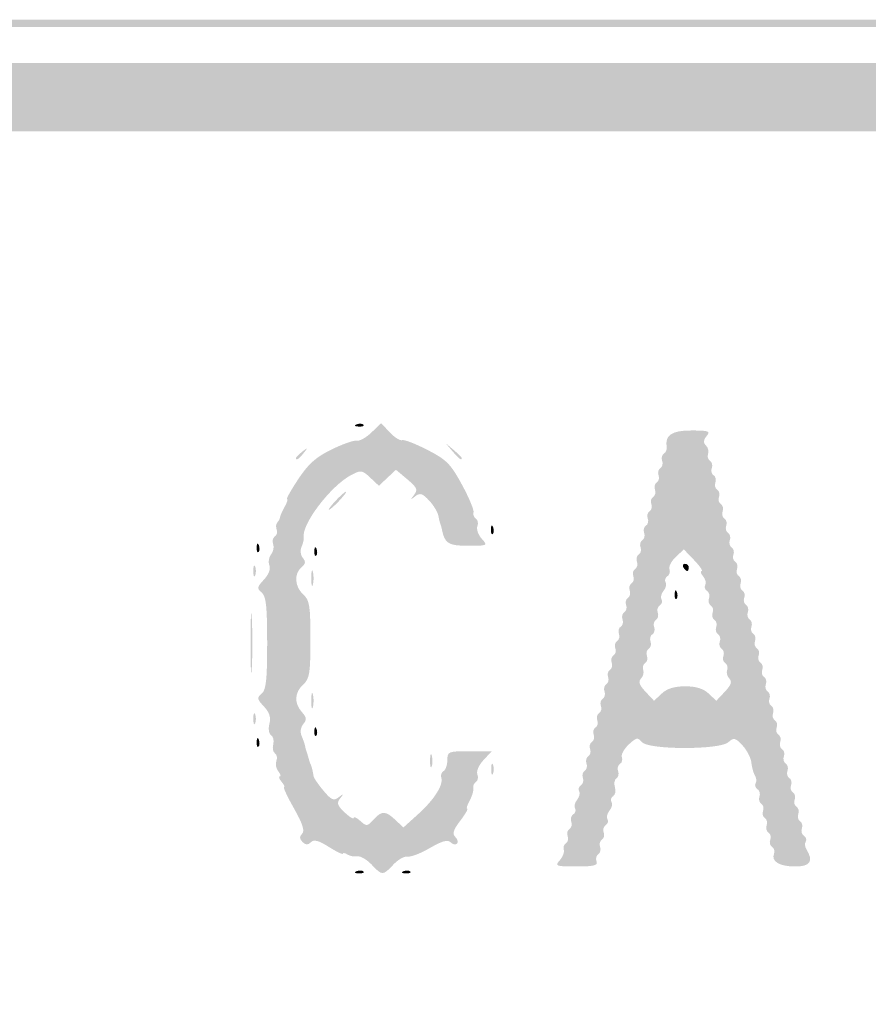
# Model space of a CAD drawing. Header units: inches. Extents: x -18 to 18.1, y -9 to 9.
# Tile 9 of 10: x 1 to 8.8, y 0 to 9. Entities that reach past the tile are written whole.
import ezdxf

# ---------------------------------------------------------------- set-up
doc = ezdxf.new("R2010")
doc.units = ezdxf.units.IN
doc.header["$MEASUREMENT"] = 0

msp = doc.modelspace()

# ---------------------------------------------------------------- hatches: boundary and pattern name
h = msp.add_hatch(color=7)
edge = h.paths.add_edge_path()
edge.add_spline(control_points=[(-16.7173, -8.9505), (-16.9847, -8.8972), (-17.3552, -8.7137), (-17.4932, -8.5662), (-17.6282, -8.4219), (-17.8121, -8.1519), (-17.8601, -8.0275), (-17.9632, -7.7602), (-17.967, -7.4706), (-17.967, 0.0337), (-17.967, 7.4455), (-17.9657, 7.6102), (-17.9024, 7.8575), (-17.8208, 8.1766), (-17.719, 8.3501), (-17.4794, 8.5787), (-17.25, 8.7974), (-17.149, 8.8524), (-16.8225, 8.9359), (-16.5759, 8.999), (-16.3051, 9), (0.0264, 9)], knot_values=[0, 0, 0, 0, 1, 1, 1, 2, 2, 2, 3, 3, 3, 4, 4, 4, 5, 5, 5, 6, 6, 6, 7, 7, 7, 7], degree=3, periodic=0)
edge.add_line((0.0264, 9), (16.6248, 9))
edge.add_line((16.6248, 9), (16.8591, 8.9309))
edge.add_spline(control_points=[(16.8591, 8.9309), (17.1515, 8.8446), (17.2777, 8.7711), (17.4987, 8.5582), (17.7236, 8.3416), (17.8225, 8.1701), (17.9024, 7.8575), (17.9657, 7.6102), (17.967, 7.4455), (17.967, 0.0386), (17.967, -5.3342), (17.9565, -7.5905), (17.9306, -7.7446), (17.8592, -8.1694), (17.5538, -8.5805), (17.1494, -8.796), (16.7359, -9.0164), (18.115, -9.0003), (-0.0276, -8.9969), (-13.49, -8.9944), (-16.5397, -8.9859), (-16.7173, -8.9505)], knot_values=[0, 0, 0, 0, 1, 1, 1, 2, 2, 2, 3, 3, 3, 4, 4, 4, 5, 5, 5, 6, 6, 6, 7, 7, 7, 7], degree=3, periodic=0)
edge = h.paths.add_edge_path(flags=0)
edge.add_spline(control_points=[(16.6959, -8.886), (16.9847, -8.8308), (17.2875, -8.6813), (17.4706, -8.5035), (17.6526, -8.3269), (17.8215, -8.0017), (17.8647, -7.7446), (17.8905, -7.5905), (17.9011, -5.3342), (17.9011, 0.0386), (17.9011, 7.4455), (17.8997, 7.6102), (17.8365, 7.8575), (17.7594, 8.1588), (17.6574, 8.3427), (17.4659, 8.5251), (17.2769, 8.7053), (17.1396, 8.7821), (16.8591, 8.8649)], knot_values=[0, 0, 0, 0, 1, 1, 1, 2, 2, 2, 3, 3, 3, 4, 4, 4, 5, 5, 5, 6, 6, 6, 6], degree=3, periodic=0)
edge.add_line((16.8591, 8.8649), (16.6248, 8.9341))
edge.add_line((16.6248, 8.9341), (0.0264, 8.9341))
edge.add_spline(control_points=[(0.0264, 8.9341), (-16.3051, 8.9341), (-16.5759, 8.933), (-16.8225, 8.87), (-17.1375, 8.7894), (-17.2452, 8.7336), (-17.4437, 8.5479), (-17.651, 8.354), (-17.7573, 8.1672), (-17.8365, 7.8575), (-17.8997, 7.6102), (-17.9011, 7.4455), (-17.9011, 0.0337), (-17.9011, -7.4706), (-17.8973, -7.7602), (-17.7942, -8.0275), (-17.7525, -8.1356), (-17.5708, -8.4108), (-17.46, -8.5336), (-17.3547, -8.6503), (-16.9624, -8.8357), (-16.7173, -8.8846), (-16.5397, -8.92), (-13.49, -8.9284), (-0.0276, -8.931), (14.274, -8.9337), (16.4778, -8.9277), (16.6959, -8.886)], knot_values=[0, 0, 0, 0, 1, 1, 1, 2, 2, 2, 3, 3, 3, 4, 4, 4, 5, 5, 5, 6, 6, 6, 7, 7, 7, 8, 8, 8, 9, 9, 9, 9], degree=3, periodic=0)
h = msp.add_hatch(color=7)
edge = h.paths.add_edge_path()
edge.add_spline(control_points=[(-16.7159, -8.4247), (-16.7332, -8.4075), (-16.7473, -8.4056), (-16.7473, -8.4205), (-16.7473, -8.4354), (-16.7695, -8.4292), (-16.7967, -8.4066), (-16.8239, -8.384), (-16.8462, -8.3755), (-16.8462, -8.3877), (-16.8462, -8.3998), (-16.9107, -8.3653), (-16.9897, -8.311), (-17.0976, -8.2368), (-17.1425, -8.2217), (-17.171, -8.2501), (-17.1994, -8.2785), (-17.2186, -8.2781), (-17.2484, -8.2484), (-17.2773, -8.2194), (-17.2781, -8.199), (-17.2513, -8.1722), (-17.2245, -8.1454), (-17.2402, -8.0925), (-17.3098, -7.9744), (-17.3621, -7.8857), (-17.396, -7.8132), (-17.3852, -7.8132), (-17.3744, -7.8132), (-17.3816, -7.7939), (-17.4012, -7.7703), (-17.4208, -7.7467), (-17.4292, -7.6981), (-17.4198, -7.6624), (-17.4087, -7.6201), (-17.4322, -7.5699), (-17.4871, -7.5182)], knot_values=[0, 0, 0, 0, 1, 1, 1, 2, 2, 2, 3, 3, 3, 4, 4, 4, 5, 5, 5, 6, 6, 6, 7, 7, 7, 8, 8, 8, 9, 9, 9, 10, 10, 10, 11, 11, 11, 12, 12, 12, 12], degree=3, periodic=0)
edge.add_line((-17.4871, -7.5182), (-17.5714, -7.4391))
edge.add_line((-17.5714, -7.4391), (-17.5714, 0.0165))
edge.add_line((-17.5714, 0.0165), (-17.5714, 7.472))
edge.add_line((-17.5714, 7.472), (-17.4871, 7.5512))
edge.add_spline(control_points=[(-17.4871, 7.5512), (-17.4408, 7.5948), (-17.4088, 7.6533), (-17.4161, 7.6813), (-17.4234, 7.7092), (-17.3755, 7.8356), (-17.3097, 7.9621), (-17.2068, 8.1598), (-17.1622, 8.209), (-16.9933, 8.3119), (-16.8852, 8.3777), (-16.7866, 8.4257), (-16.7743, 8.4186), (-16.7619, 8.4114), (-16.7434, 8.4192), (-16.733, 8.4359), (-16.7227, 8.4527), (-16.6879, 8.4595), (-16.6558, 8.4511), (-16.6212, 8.442), (-16.5652, 8.4701), (-16.5182, 8.5201)], knot_values=[0, 0, 0, 0, 1, 1, 1, 2, 2, 2, 3, 3, 3, 4, 4, 4, 5, 5, 5, 6, 6, 6, 7, 7, 7, 7], degree=3, periodic=0)
edge.add_line((-16.5182, 8.5201), (-16.4391, 8.6044))
edge.add_line((-16.4391, 8.6044), (0, 8.6044))
edge.add_line((0, 8.6044), (16.4391, 8.6044))
edge.add_line((16.4391, 8.6044), (16.5174, 8.521))
edge.add_spline(control_points=[(16.5174, 8.521), (16.5604, 8.4752), (16.6187, 8.4414), (16.6467, 8.446), (16.6748, 8.4506), (16.7163, 8.4428), (16.739, 8.4286), (16.7617, 8.4143), (16.7802, 8.4101), (16.7802, 8.4192), (16.7802, 8.4282), (16.8655, 8.3877), (16.9698, 8.329), (17.1183, 8.2455), (17.1852, 8.18), (17.279, 8.0261), (17.3448, 7.9181), (17.3928, 7.8196), (17.3856, 7.8072), (17.3784, 7.7949), (17.3862, 7.7763), (17.403, 7.766), (17.4197, 7.7556), (17.4265, 7.7209), (17.4181, 7.6888), (17.4091, 7.6542), (17.4372, 7.5982), (17.4871, 7.5512)], knot_values=[0, 0, 0, 0, 1, 1, 1, 2, 2, 2, 3, 3, 3, 4, 4, 4, 5, 5, 5, 6, 6, 6, 7, 7, 7, 8, 8, 8, 9, 9, 9, 9], degree=3, periodic=0)
edge.add_line((17.4871, 7.5512), (17.5714, 7.472))
edge.add_line((17.5714, 7.472), (17.5714, 0.0165))
edge.add_line((17.5714, 0.0165), (17.5714, -7.4391))
edge.add_line((17.5714, -7.4391), (17.4871, -7.5182))
edge.add_spline(control_points=[(17.4871, -7.5182), (17.4372, -7.5652), (17.4091, -7.6212), (17.4181, -7.6558), (17.4265, -7.6879), (17.4195, -7.7228), (17.4026, -7.7332), (17.3857, -7.7437), (17.3752, -7.7696), (17.3793, -7.7909), (17.3884, -7.8382), (17.2563, -8.097), (17.2077, -8.1271), (17.1834, -8.1421), (17.1847, -8.1633), (17.2119, -8.196), (17.2598, -8.2538), (17.2226, -8.3017), (17.1704, -8.2496), (17.1427, -8.2218), (17.0964, -8.2376), (16.9897, -8.311), (16.9107, -8.3653), (16.8462, -8.3998), (16.8462, -8.3877), (16.8462, -8.3755), (16.8276, -8.3809), (16.8049, -8.3998), (16.7696, -8.4291), (16.7441, -8.4394), (16.706, -8.4396), (16.7015, -8.4396), (9.1868, -8.4433), (0.0066, -8.4479), (-10.5028, -8.453), (-16.6962, -8.4444), (-16.7159, -8.4247)], knot_values=[0, 0, 0, 0, 1, 1, 1, 2, 2, 2, 3, 3, 3, 4, 4, 4, 5, 5, 5, 6, 6, 6, 7, 7, 7, 8, 8, 8, 9, 9, 9, 10, 10, 10, 11, 11, 11, 12, 12, 12, 12], degree=3, periodic=0)
edge = h.paths.add_edge_path(flags=0)
edge.add_spline(control_points=[(-16.467, -8.044), (-16.4075, -7.9782), (-16.3655, -7.978), (-0.0053, -7.978)], knot_values=[0, 0, 0, 0, 1, 1, 1, 1], degree=3, periodic=0)
edge.add_line((-0.0053, -7.978), (16.3968, -7.978))
edge.add_line((16.3968, -7.978), (16.4722, -8.0488))
edge.add_spline(control_points=[(16.4722, -8.0488), (16.5304, -8.1035), (16.5578, -8.111), (16.5927, -8.082), (16.6176, -8.0614), (16.6454, -8.052), (16.6545, -8.0611), (16.6824, -8.0889), (16.9769, -7.8121), (17.0312, -7.7071), (17.0789, -7.6149), (17.0777, -7.604), (17.0136, -7.5357)], knot_values=[0, 0, 0, 0, 1, 1, 1, 2, 2, 2, 3, 3, 3, 4, 4, 4, 4], degree=3, periodic=0)
edge.add_line((17.0136, -7.5357), (16.9451, -7.4628))
edge.add_line((16.9451, -7.4628), (16.9451, 0))
edge.add_line((16.9451, 0), (16.9451, 7.4628))
edge.add_line((16.9451, 7.4628), (17.0138, 7.536))
edge.add_spline(control_points=[(17.0138, 7.536), (17.0725, 7.5984), (17.0767, 7.6205), (17.0429, 7.6865), (16.9853, 7.7986), (16.7788, 8.0085), (16.6697, 8.0657), (16.5827, 8.1114), (16.5703, 8.11), (16.5028, 8.0465)], knot_values=[0, 0, 0, 0, 1, 1, 1, 2, 2, 2, 3, 3, 3, 3], degree=3, periodic=0)
edge.add_line((16.5028, 8.0465), (16.4298, 7.978))
edge.add_line((16.4298, 7.978), (0, 7.978))
edge.add_line((0, 7.978), (-16.4298, 7.978))
edge.add_line((-16.4298, 7.978), (-16.5028, 8.0465))
edge.add_spline(control_points=[(-16.5028, 8.0465), (-16.5703, 8.11), (-16.5827, 8.1114), (-16.6697, 8.0657), (-16.7788, 8.0085), (-16.9853, 7.7986), (-17.0429, 7.6865), (-17.0767, 7.6205), (-17.0725, 7.5984), (-17.0138, 7.536)], knot_values=[0, 0, 0, 0, 1, 1, 1, 2, 2, 2, 3, 3, 3, 3], degree=3, periodic=0)
edge.add_line((-17.0138, 7.536), (-16.9451, 7.4628))
edge.add_line((-16.9451, 7.4628), (-16.9451, 0))
edge.add_line((-16.9451, 0), (-16.9451, -7.4628))
edge.add_line((-16.9451, -7.4628), (-17.0136, -7.5357))
edge.add_spline(control_points=[(-17.0136, -7.5357), (-17.0777, -7.604), (-17.0789, -7.6149), (-17.0312, -7.7071), (-16.972, -7.8215), (-16.6859, -8.0836), (-16.6466, -8.0594), (-16.6319, -8.0503), (-16.6106, -8.058), (-16.5992, -8.0764), (-16.5685, -8.1261), (-16.5336, -8.1175), (-16.467, -8.044)], knot_values=[0, 0, 0, 0, 1, 1, 1, 2, 2, 2, 3, 3, 3, 4, 4, 4, 4], degree=3, periodic=0)
h = msp.add_hatch(color=7)
edge = h.paths.add_edge_path()
edge.add_spline(control_points=[(4.2519, 1.2702), (4.2088, 1.316), (4.1506, 1.3498), (4.1225, 1.3452), (4.0944, 1.3406), (4.0529, 1.3484), (4.0302, 1.3627), (4.0076, 1.3769), (3.989, 1.38), (3.989, 1.3697), (3.989, 1.3593), (3.9316, 1.3871), (3.8614, 1.4314), (3.7666, 1.4912), (3.7243, 1.5023), (3.6966, 1.4746), (3.6689, 1.4469), (3.6492, 1.4475), (3.6198, 1.4769), (3.5912, 1.5055), (3.5902, 1.5264), (3.6163, 1.5525), (3.6423, 1.5786), (3.6219, 1.6424), (3.5422, 1.7833), (3.4817, 1.8904), (3.4406, 1.978), (3.4509, 1.978), (3.4612, 1.978), (3.4511, 2.0003), (3.4286, 2.0275), (3.406, 2.0547), (3.3986, 2.0769), (3.4121, 2.0769), (3.4256, 2.0769), (3.4197, 2.0973), (3.3991, 2.1222), (3.3784, 2.1471), (3.3702, 2.1901), (3.3808, 2.2178), (3.3914, 2.2454), (3.3856, 2.277), (3.368, 2.2879), (3.3503, 2.2988), (3.3432, 2.3357), (3.3521, 2.3699), (3.3611, 2.4041), (3.3522, 2.4421), (3.3324, 2.4543), (3.3122, 2.4668), (3.3055, 2.5125), (3.3171, 2.5588), (3.3319, 2.6176), (3.3175, 2.6626), (3.2667, 2.7167), (3.2036, 2.7838), (3.2013, 2.797), (3.2462, 2.8343), (3.2867, 2.8679), (3.2967, 2.9591), (3.2967, 3.2967), (3.2967, 3.6343), (3.2867, 3.7255), (3.2462, 3.7592), (3.2013, 3.7964), (3.2036, 3.8097), (3.2668, 3.8769), (3.3107, 3.9236), (3.3299, 3.9739), (3.3168, 4.008), (3.3051, 4.0384), (3.3123, 4.0835), (3.3328, 4.1082), (3.3533, 4.1328), (3.3616, 4.175), (3.3513, 4.2018), (3.341, 4.2287), (3.3477, 4.26), (3.3663, 4.2715), (3.3849, 4.283), (3.3927, 4.3117), (3.3836, 4.3353), (3.3746, 4.3589), (3.3773, 4.3883), (3.3896, 4.4006), (3.402, 4.413), (3.4126, 4.433), (3.4133, 4.4451), (3.4139, 4.4571), (3.433, 4.5004), (3.4556, 4.5412), (3.4783, 4.582), (3.4887, 4.6154), (3.4788, 4.6154), (3.469, 4.6154), (3.515, 4.6969), (3.5811, 4.7965), (3.674, 4.9364), (3.7434, 4.9982), (3.8864, 5.0682), (3.9882, 5.118), (4.0918, 5.1541), (4.1166, 5.1485), (4.1415, 5.1428), (4.2018, 5.1764), (4.2506, 5.2233)], knot_values=[0, 0, 0, 0, 1, 1, 1, 2, 2, 2, 3, 3, 3, 4, 4, 4, 5, 5, 5, 6, 6, 6, 7, 7, 7, 8, 8, 8, 9, 9, 9, 10, 10, 10, 11, 11, 11, 12, 12, 12, 13, 13, 13, 14, 14, 14, 15, 15, 15, 16, 16, 16, 17, 17, 17, 18, 18, 18, 19, 19, 19, 20, 20, 20, 21, 21, 21, 22, 22, 22, 23, 23, 23, 24, 24, 24, 25, 25, 25, 26, 26, 26, 27, 27, 27, 28, 28, 28, 29, 29, 29, 30, 30, 30, 31, 31, 31, 32, 32, 32, 33, 33, 33, 34, 34, 34, 35, 35, 35, 35], degree=3, periodic=0)
edge.add_line((4.2506, 5.2233), (4.3395, 5.3084))
edge.add_line((4.3395, 5.3084), (4.4182, 5.2247))
edge.add_spline(control_points=[(4.4182, 5.2247), (4.4614, 5.1786), (4.5124, 5.1465), (4.5314, 5.1533), (4.5504, 5.1602), (4.6549, 5.1198), (4.7637, 5.0636), (4.938, 4.9737), (4.9755, 4.9358), (5.079, 4.7453), (5.1436, 4.6263), (5.1911, 4.5127), (5.1844, 4.4928), (5.1778, 4.4729), (5.1873, 4.4473), (5.2056, 4.436), (5.2239, 4.4247), (5.2303, 4.3931), (5.2198, 4.3658), (5.2094, 4.3386), (5.2271, 4.2871), (5.2594, 4.2515), (5.3169, 4.188), (5.3147, 4.1868), (5.135, 4.1868), (4.9545, 4.1868), (4.9203, 4.208), (4.8956, 4.3352), (4.892, 4.3533), (4.8858, 4.3755), (4.8816, 4.3846), (4.8775, 4.3937), (4.8689, 4.4287), (4.8625, 4.4624), (4.8561, 4.4961), (4.8178, 4.5589), (4.7773, 4.6021), (4.7163, 4.667), (4.6945, 4.6735), (4.6512, 4.6397), (4.6058, 4.6043), (4.6044, 4.606), (4.6411, 4.6529), (4.677, 4.6989), (4.6679, 4.7197), (4.5789, 4.7946)], knot_values=[0, 0, 0, 0, 1, 1, 1, 2, 2, 2, 3, 3, 3, 4, 4, 4, 5, 5, 5, 6, 6, 6, 7, 7, 7, 8, 8, 8, 9, 9, 9, 10, 10, 10, 11, 11, 11, 12, 12, 12, 13, 13, 13, 14, 14, 14, 15, 15, 15, 15], degree=3, periodic=0)
edge.add_line((4.5789, 4.7946), (4.4747, 4.8823))
edge.add_line((4.4747, 4.8823), (4.3967, 4.809))
edge.add_line((4.3967, 4.809), (4.3187, 4.7358))
edge.add_line((4.3187, 4.7358), (4.2396, 4.81))
edge.add_spline(control_points=[(4.2396, 4.81), (4.1658, 4.8793), (4.1543, 4.881), (4.0666, 4.835), (3.8772, 4.7356), (3.6063, 4.3787), (3.6314, 4.2616), (3.6344, 4.2477), (3.6254, 4.2101), (3.6114, 4.1782), (3.597, 4.1451), (3.602, 4.1008), (3.6231, 4.0754), (3.6511, 4.0416), (3.648, 4.0206), (3.6103, 3.9893), (3.5405, 3.9314), (3.5482, 3.8125), (3.6264, 3.7418), (3.6845, 3.6892), (3.6923, 3.6402), (3.6923, 3.3297), (3.6923, 3.0191), (3.6845, 2.9702), (3.6264, 2.9176), (3.5464, 2.8452), (3.5417, 2.7457), (3.6144, 2.6653), (3.6582, 2.6169), (3.6607, 2.5963), (3.6272, 2.556), (3.603, 2.5268), (3.5964, 2.4824), (3.6113, 2.4482), (3.6251, 2.4163), (3.6394, 2.3753), (3.6429, 2.3571), (3.6464, 2.339), (3.6534, 2.313), (3.6584, 2.2995), (3.6635, 2.2859), (3.6713, 2.2599), (3.6758, 2.2418), (3.6804, 2.2236), (3.6878, 2.2014), (3.6923, 2.1923), (3.7024, 2.1722), (3.7156, 2.1204), (3.7212, 2.0795), (3.7234, 2.0627), (3.764, 2.0029), (3.8114, 1.9466), (3.8849, 1.8594), (3.9055, 1.8505), (3.9515, 1.8864), (3.9984, 1.923), (4.0001, 1.9217), (3.9647, 1.8762), (3.9309, 1.8329), (3.9379, 1.8107), (4.0059, 1.7469), (4.051, 1.7045), (4.0879, 1.6821), (4.0879, 1.6972), (4.0879, 1.7122), (4.1152, 1.6998), (4.1485, 1.6697), (4.2052, 1.6184), (4.2129, 1.6191), (4.269, 1.6811), (4.3446, 1.7646), (4.3788, 1.7642), (4.47, 1.6785)], knot_values=[0, 0, 0, 0, 1, 1, 1, 2, 2, 2, 3, 3, 3, 4, 4, 4, 5, 5, 5, 6, 6, 6, 7, 7, 7, 8, 8, 8, 9, 9, 9, 10, 10, 10, 11, 11, 11, 12, 12, 12, 13, 13, 13, 14, 14, 14, 15, 15, 15, 16, 16, 16, 17, 17, 17, 18, 18, 18, 19, 19, 19, 20, 20, 20, 21, 21, 21, 22, 22, 22, 23, 23, 23, 24, 24, 24, 24], degree=3, periodic=0)
edge.add_line((4.47, 1.6785), (4.5431, 1.6098))
edge.add_line((4.5431, 1.6098), (4.6803, 1.7338))
edge.add_spline(control_points=[(4.6803, 1.7338), (4.8255, 1.865), (4.9121, 2.0023), (4.8893, 2.0657), (4.8818, 2.0867), (4.8913, 2.1135), (4.9103, 2.1253), (4.9294, 2.1371), (4.9451, 2.183), (4.9451, 2.2272), (4.9451, 2.3038), (4.9548, 2.3077), (5.1486, 2.3077)], knot_values=[0, 0, 0, 0, 1, 1, 1, 2, 2, 2, 3, 3, 3, 4, 4, 4, 4], degree=3, periodic=0)
edge.add_line((5.1486, 2.3077), (5.3522, 2.3077))
edge.add_line((5.3522, 2.3077), (5.2763, 2.227))
edge.add_spline(control_points=[(5.2763, 2.227), (5.2336, 2.1815), (5.2088, 2.1243), (5.2197, 2.0961), (5.2302, 2.0686), (5.2243, 2.0371), (5.2065, 2.026), (5.1887, 2.015), (5.1776, 1.9886), (5.1819, 1.9673), (5.1862, 1.946), (5.1712, 1.8952), (5.1486, 1.8544), (5.126, 1.8136), (5.1163, 1.7802), (5.1269, 1.7802), (5.1375, 1.7802), (5.1087, 1.731), (5.0628, 1.6708), (4.9993, 1.5876), (4.9885, 1.5522), (5.0177, 1.523), (5.0388, 1.5019), (5.0457, 1.4742), (5.033, 1.4615), (5.0203, 1.4488), (4.9937, 1.4547), (4.9739, 1.4745), (4.9478, 1.5005), (4.8955, 1.4859), (4.7849, 1.4215), (4.7007, 1.3725), (4.609, 1.3373), (4.581, 1.3432), (4.553, 1.3491), (4.4948, 1.3163), (4.4516, 1.2703), (4.3548, 1.1673), (4.3485, 1.1673), (4.2519, 1.2702)], knot_values=[0, 0, 0, 0, 1, 1, 1, 2, 2, 2, 3, 3, 3, 4, 4, 4, 5, 5, 5, 6, 6, 6, 7, 7, 7, 8, 8, 8, 9, 9, 9, 10, 10, 10, 11, 11, 11, 12, 12, 12, 13, 13, 13, 13], degree=3, periodic=0)
h = msp.add_hatch(color=7)
edge = h.paths.add_edge_path()
edge.add_spline(control_points=[(4.1147, 5.2972), (4.1385, 5.3068), (4.1669, 5.3056), (4.1779, 5.2946), (4.1888, 5.2837), (4.1694, 5.2759), (4.1346, 5.2773), (4.0962, 5.2789), (4.0884, 5.2867), (4.1147, 5.2972)], knot_values=[0, 0, 0, 0, 1, 1, 1, 2, 2, 2, 3, 3, 3, 3], degree=3, periodic=0)
h = msp.add_hatch(color=7)
edge = h.paths.add_edge_path()
edge.add_spline(control_points=[(5.9741, 1.3104), (6.0017, 1.3422), (6.0181, 1.3853), (6.0104, 1.4063), (6.0028, 1.4273), (6.0115, 1.4538), (6.0298, 1.4651), (6.0481, 1.4764), (6.0553, 1.5059), (6.0458, 1.5307), (6.0363, 1.5555), (6.0437, 1.5851), (6.0622, 1.5966), (6.0808, 1.6081), (6.0882, 1.6378), (6.0787, 1.6626), (6.0692, 1.6873), (6.0775, 1.7176), (6.0972, 1.7297), (6.1169, 1.7419), (6.124, 1.7663), (6.1131, 1.7839), (6.1022, 1.8016), (6.1106, 1.837), (6.1319, 1.8626), (6.1531, 1.8882), (6.1616, 1.9237), (6.1507, 1.9413), (6.1397, 1.959), (6.1469, 1.9834), (6.1665, 1.9956), (6.1862, 2.0077), (6.1945, 2.0379), (6.185, 2.0627), (6.1755, 2.0875), (6.1829, 2.1172), (6.2015, 2.1287), (6.2201, 2.1401), (6.2275, 2.1698), (6.218, 2.1946), (6.2085, 2.2194), (6.2159, 2.249), (6.2345, 2.2605), (6.253, 2.272), (6.2605, 2.3017), (6.2509, 2.3265), (6.2414, 2.3512), (6.2488, 2.3809), (6.2674, 2.3924), (6.286, 2.4039), (6.2934, 2.4335), (6.2839, 2.4583), (6.2744, 2.4831), (6.2818, 2.5128), (6.3004, 2.5243), (6.319, 2.5357), (6.3264, 2.5654), (6.3169, 2.5902), (6.3074, 2.615), (6.3148, 2.6446), (6.3334, 2.6561), (6.3519, 2.6676), (6.3594, 2.6973), (6.3498, 2.7221), (6.3403, 2.7468), (6.3477, 2.7765), (6.3663, 2.788), (6.3849, 2.7995), (6.3923, 2.8291), (6.3828, 2.8539), (6.3733, 2.8787), (6.3807, 2.9084), (6.3993, 2.9199), (6.4179, 2.9313), (6.4253, 2.961), (6.4158, 2.9858), (6.4063, 3.0106), (6.4137, 3.0402), (6.4323, 3.0517), (6.4508, 3.0632), (6.4583, 3.0929), (6.4487, 3.1177), (6.4392, 3.1424), (6.4466, 3.1721), (6.4652, 3.1836), (6.4838, 3.1951), (6.4912, 3.2247), (6.4817, 3.2495), (6.4722, 3.2743), (6.4796, 3.304), (6.4982, 3.3155), (6.5168, 3.3269), (6.5242, 3.3566), (6.5147, 3.3814), (6.5052, 3.4062), (6.5126, 3.4359), (6.5312, 3.4473), (6.5497, 3.4588), (6.5572, 3.4885), (6.5476, 3.5133), (6.5381, 3.5381), (6.5456, 3.5677), (6.5641, 3.5792), (6.5827, 3.5907), (6.5901, 3.6204), (6.5806, 3.6451), (6.5711, 3.6699), (6.5785, 3.6996), (6.5971, 3.7111), (6.6157, 3.7226), (6.6231, 3.7522), (6.6136, 3.777), (6.6041, 3.8018), (6.6115, 3.8315), (6.6301, 3.8429), (6.6486, 3.8544), (6.6561, 3.8841), (6.6465, 3.9089), (6.637, 3.9337), (6.6445, 3.9633), (6.663, 3.9748), (6.6816, 3.9863), (6.689, 4.016), (6.6795, 4.0407), (6.67, 4.0655), (6.6774, 4.0952), (6.696, 4.1067), (6.7146, 4.1182), (6.722, 4.1478), (6.7125, 4.1726), (6.703, 4.1974), (6.7104, 4.2271), (6.729, 4.2385), (6.7475, 4.25), (6.755, 4.2797), (6.7454, 4.3045), (6.7359, 4.3293), (6.7434, 4.3589), (6.7619, 4.3704), (6.7805, 4.3819), (6.7879, 4.4116), (6.7784, 4.4363), (6.7689, 4.4611), (6.7763, 4.4908), (6.7949, 4.5023), (6.8135, 4.5138), (6.8209, 4.5434), (6.8114, 4.5682), (6.8019, 4.593), (6.8093, 4.6227), (6.8279, 4.6341), (6.8464, 4.6456), (6.8539, 4.6753), (6.8443, 4.7001), (6.8348, 4.7249), (6.8423, 4.7545), (6.8608, 4.766), (6.8794, 4.7775), (6.8868, 4.8072), (6.8773, 4.8319), (6.8678, 4.8567), (6.8752, 4.8864), (6.8938, 4.8979), (6.9124, 4.9094), (6.9198, 4.939), (6.9103, 4.9638), (6.9008, 4.9886), (6.9076, 5.0179), (6.9254, 5.0289), (6.9432, 5.0399), (6.9551, 5.0664), (6.9517, 5.0877), (6.9342, 5.1995), (6.9962, 5.2418), (7.1779, 5.2418), (7.338, 5.2418), (7.3547, 5.2357), (7.3175, 5.1909), (7.2873, 5.1545), (7.2854, 5.1299), (7.3109, 5.1045), (7.3305, 5.0849), (7.3392, 5.0499), (7.3303, 5.0268), (7.3215, 5.0036), (7.3294, 4.9753), (7.348, 4.9638), (7.3665, 4.9523), (7.374, 4.9227), (7.3644, 4.8979), (7.3549, 4.8731), (7.3624, 4.8434), (7.3809, 4.8319), (7.3995, 4.8205), (7.4069, 4.7908), (7.3974, 4.766), (7.3879, 4.7412), (7.3953, 4.7116), (7.4139, 4.7001), (7.4325, 4.6886), (7.4399, 4.6589), (7.4304, 4.6341), (7.4209, 4.6094), (7.4283, 4.5797), (7.4469, 4.5682), (7.4654, 4.5567), (7.4729, 4.5271), (7.4633, 4.5023), (7.4538, 4.4775), (7.4613, 4.4478), (7.4798, 4.4363), (7.4984, 4.4249), (7.5058, 4.3952), (7.4963, 4.3704), (7.4868, 4.3456), (7.4942, 4.316), (7.5128, 4.3045), (7.5314, 4.293), (7.5388, 4.2633), (7.5293, 4.2385), (7.5198, 4.2138), (7.5272, 4.1841), (7.5458, 4.1726), (7.5643, 4.1611), (7.5718, 4.1315), (7.5622, 4.1067), (7.5527, 4.0819), (7.5602, 4.0522), (7.5787, 4.0407), (7.5973, 4.0293), (7.6047, 3.9996), (7.5952, 3.9748), (7.5857, 3.95), (7.5931, 3.9204), (7.6117, 3.9089), (7.6303, 3.8974), (7.6377, 3.8677), (7.6282, 3.8429), (7.6187, 3.8182), (7.6261, 3.7885), (7.6447, 3.777), (7.6632, 3.7655), (7.6707, 3.7359), (7.6611, 3.7111), (7.6516, 3.6863), (7.6591, 3.6566), (7.6776, 3.6451), (7.6962, 3.6337), (7.7036, 3.604), (7.6941, 3.5792), (7.6846, 3.5544), (7.692, 3.5247), (7.7106, 3.5133), (7.7292, 3.5018), (7.7366, 3.4721), (7.7271, 3.4473), (7.7176, 3.4226), (7.725, 3.3929), (7.7436, 3.3814), (7.7621, 3.3699), (7.7696, 3.3402), (7.76, 3.3155), (7.7505, 3.2907), (7.758, 3.261), (7.7765, 3.2495), (7.7951, 3.2381), (7.8025, 3.2084), (7.793, 3.1836), (7.7835, 3.1588), (7.7909, 3.1291), (7.8095, 3.1177), (7.8281, 3.1062), (7.8355, 3.0765), (7.826, 3.0517), (7.8165, 3.0269), (7.8239, 2.9973), (7.8425, 2.9858), (7.861, 2.9743), (7.8685, 2.9446), (7.859, 2.9199), (7.8494, 2.8951), (7.8569, 2.8654), (7.8754, 2.8539), (7.894, 2.8424), (7.9014, 2.8128), (7.8919, 2.788), (7.8824, 2.7632), (7.8898, 2.7335), (7.9084, 2.7221), (7.927, 2.7106), (7.9344, 2.6809), (7.9249, 2.6561), (7.9154, 2.6313), (7.9228, 2.6017), (7.9414, 2.5902), (7.9599, 2.5787), (7.9674, 2.549), (7.9579, 2.5243), (7.9483, 2.4995), (7.9558, 2.4698), (7.9743, 2.4583), (7.9929, 2.4468), (8.0003, 2.4172), (7.9908, 2.3924), (7.9813, 2.3676), (7.9887, 2.3379), (8.0073, 2.3265), (8.0259, 2.315), (8.0333, 2.2853), (8.0238, 2.2605), (8.0143, 2.2357), (8.0217, 2.2061), (8.0403, 2.1946), (8.0588, 2.1831), (8.0663, 2.1534), (8.0568, 2.1287), (8.0472, 2.1039), (8.0547, 2.0742), (8.0732, 2.0627), (8.0918, 2.0512), (8.0992, 2.0216), (8.0897, 1.9968), (8.0802, 1.972), (8.0876, 1.9423), (8.1062, 1.9309), (8.1248, 1.9194), (8.1322, 1.8897), (8.1227, 1.8649), (8.1132, 1.8401), (8.1206, 1.8105), (8.1392, 1.799), (8.1577, 1.7875), (8.1652, 1.7578), (8.1557, 1.733), (8.1461, 1.7083), (8.1536, 1.6786), (8.1721, 1.6671), (8.1907, 1.6556), (8.1981, 1.626), (8.1886, 1.6012), (8.1791, 1.5764), (8.1874, 1.5462), (8.2071, 1.534), (8.2267, 1.5219), (8.2343, 1.4981), (8.2239, 1.4812), (8.2134, 1.4644), (8.2162, 1.4323), (8.23, 1.4099), (8.2975, 1.3006), (8.2663, 1.2527), (8.1275, 1.2527), (7.9835, 1.2527), (7.9065, 1.2988), (7.9334, 1.3688), (7.9423, 1.392), (7.9344, 1.4203), (7.9158, 1.4318), (7.8972, 1.4433), (7.8898, 1.4729), (7.8993, 1.4977), (7.9088, 1.5225), (7.9014, 1.5522), (7.8828, 1.5637), (7.8642, 1.5751), (7.8568, 1.6048), (7.8663, 1.6296), (7.8758, 1.6544), (7.8684, 1.684), (7.8498, 1.6955), (7.8313, 1.707), (7.8238, 1.7367), (7.8334, 1.7615), (7.8429, 1.7862), (7.8355, 1.8159), (7.8169, 1.8274), (7.7983, 1.8389), (7.7909, 1.8685), (7.8004, 1.8933), (7.8099, 1.9181), (7.8016, 1.9483), (7.7819, 1.9605), (7.7623, 1.9726), (7.7547, 1.9964), (7.7651, 2.0133), (7.7756, 2.0301), (7.773, 2.0619), (7.7595, 2.0838), (7.746, 2.1057), (7.7311, 2.1595), (7.7264, 2.2034), (7.7217, 2.2472), (7.6848, 2.3183), (7.6445, 2.3613), (7.5786, 2.4314), (7.5654, 2.4344), (7.5164, 2.3901), (7.4369, 2.3181), (6.7843, 2.319), (6.7244, 2.3912), (6.6872, 2.436), (6.6735, 2.4334), (6.604, 2.3681), (6.5608, 2.3275), (6.5327, 2.2756), (6.5415, 2.2526), (6.5504, 2.2297), (6.5424, 2.2015), (6.5238, 2.19), (6.5052, 2.1785), (6.4978, 2.1489), (6.5073, 2.1241), (6.5168, 2.0993), (6.5098, 2.0699), (6.4917, 2.0587), (6.4736, 2.0475), (6.4675, 2.0112), (6.478, 1.978), (6.4886, 1.9448), (6.4815, 1.9079), (6.4623, 1.8961), (6.4432, 1.8843), (6.4364, 1.8601), (6.4474, 1.8424), (6.4583, 1.8248), (6.4498, 1.7893), (6.4286, 1.7637), (6.4073, 1.7381), (6.3989, 1.7027), (6.4098, 1.685), (6.4207, 1.6674), (6.4136, 1.643), (6.3939, 1.6308), (6.3742, 1.6187), (6.3659, 1.5884), (6.3754, 1.5637), (6.3849, 1.5389), (6.3775, 1.5092), (6.359, 1.4977), (6.3404, 1.4862), (6.333, 1.4566), (6.3425, 1.4318), (6.352, 1.407), (6.3446, 1.3773), (6.326, 1.3659), (6.3074, 1.3544), (6.3002, 1.3242), (6.3099, 1.2989), (6.3239, 1.2624), (6.2851, 1.2527), (6.1257, 1.2527), (5.9363, 1.2527), (5.9269, 1.2563), (5.9741, 1.3104)], knot_values=[0, 0, 0, 0, 1, 1, 1, 2, 2, 2, 3, 3, 3, 4, 4, 4, 5, 5, 5, 6, 6, 6, 7, 7, 7, 8, 8, 8, 9, 9, 9, 10, 10, 10, 11, 11, 11, 12, 12, 12, 13, 13, 13, 14, 14, 14, 15, 15, 15, 16, 16, 16, 17, 17, 17, 18, 18, 18, 19, 19, 19, 20, 20, 20, 21, 21, 21, 22, 22, 22, 23, 23, 23, 24, 24, 24, 25, 25, 25, 26, 26, 26, 27, 27, 27, 28, 28, 28, 29, 29, 29, 30, 30, 30, 31, 31, 31, 32, 32, 32, 33, 33, 33, 34, 34, 34, 35, 35, 35, 36, 36, 36, 37, 37, 37, 38, 38, 38, 39, 39, 39, 40, 40, 40, 41, 41, 41, 42, 42, 42, 43, 43, 43, 44, 44, 44, 45, 45, 45, 46, 46, 46, 47, 47, 47, 48, 48, 48, 49, 49, 49, 50, 50, 50, 51, 51, 51, 52, 52, 52, 53, 53, 53, 54, 54, 54, 55, 55, 55, 56, 56, 56, 57, 57, 57, 58, 58, 58, 59, 59, 59, 60, 60, 60, 61, 61, 61, 62, 62, 62, 63, 63, 63, 64, 64, 64, 65, 65, 65, 66, 66, 66, 67, 67, 67, 68, 68, 68, 69, 69, 69, 70, 70, 70, 71, 71, 71, 72, 72, 72, 73, 73, 73, 74, 74, 74, 75, 75, 75, 76, 76, 76, 77, 77, 77, 78, 78, 78, 79, 79, 79, 80, 80, 80, 81, 81, 81, 82, 82, 82, 83, 83, 83, 84, 84, 84, 85, 85, 85, 86, 86, 86, 87, 87, 87, 88, 88, 88, 89, 89, 89, 90, 90, 90, 91, 91, 91, 92, 92, 92, 93, 93, 93, 94, 94, 94, 95, 95, 95, 96, 96, 96, 97, 97, 97, 98, 98, 98, 99, 99, 99, 100, 100, 100, 101, 101, 101, 102, 102, 102, 103, 103, 103, 104, 104, 104, 105, 105, 105, 106, 106, 106, 107, 107, 107, 108, 108, 108, 109, 109, 109, 110, 110, 110, 111, 111, 111, 112, 112, 112, 113, 113, 113, 114, 114, 114, 115, 115, 115, 116, 116, 116, 117, 117, 117, 118, 118, 118, 119, 119, 119, 120, 120, 120, 121, 121, 121, 122, 122, 122, 123, 123, 123, 124, 124, 124, 125, 125, 125, 126, 126, 126, 127, 127, 127, 128, 128, 128, 129, 129, 129, 130, 130, 130, 131, 131, 131, 132, 132, 132, 133, 133, 133, 134, 134, 134, 135, 135, 135, 136, 136, 136, 137, 137, 137, 138, 138, 138, 139, 139, 139, 140, 140, 140, 141, 141, 141, 142, 142, 142, 143, 143, 143, 144, 144, 144, 145, 145, 145, 146, 146, 146, 147, 147, 147, 148, 148, 148, 149, 149, 149, 150, 150, 150, 151, 151, 151, 151], degree=3, periodic=0)
edge = h.paths.add_edge_path(flags=0)
edge.add_spline(control_points=[(7.1209, 2.9011), (7.2197, 2.9011), (7.2871, 2.8803), (7.3354, 2.835)], knot_values=[0, 0, 0, 0, 1, 1, 1, 1], degree=3, periodic=0)
edge.add_line((7.3354, 2.835), (7.4057, 2.7689))
edge.add_line((7.4057, 2.7689), (7.4838, 2.8519))
edge.add_spline(control_points=[(7.4838, 2.8519), (7.5409, 2.9127), (7.552, 2.9447), (7.5252, 2.9715), (7.5051, 2.9916), (7.4959, 3.027), (7.5048, 3.0501), (7.5137, 3.0733), (7.5058, 3.1016), (7.4872, 3.1131), (7.4686, 3.1246), (7.4612, 3.1543), (7.4707, 3.179), (7.4802, 3.2038), (7.4728, 3.2335), (7.4542, 3.245), (7.4357, 3.2565), (7.4282, 3.2861), (7.4378, 3.3109), (7.4473, 3.3357), (7.4398, 3.3654), (7.4213, 3.3768), (7.4027, 3.3883), (7.3953, 3.418), (7.4048, 3.4428), (7.4143, 3.4676), (7.4069, 3.4972), (7.3883, 3.5087), (7.3697, 3.5202), (7.3623, 3.5499), (7.3718, 3.5746), (7.3813, 3.5994), (7.3739, 3.6291), (7.3553, 3.6406), (7.3368, 3.6521), (7.3293, 3.6817), (7.3389, 3.7065), (7.3484, 3.7313), (7.3401, 3.7615), (7.3204, 3.7737), (7.3007, 3.7858), (7.2936, 3.8102), (7.3045, 3.8279), (7.3154, 3.8456), (7.3064, 3.8816), (7.2845, 3.908), (7.2626, 3.9344), (7.2567, 3.956), (7.2714, 3.956), (7.286, 3.956), (7.2554, 4.0005), (7.2033, 4.0549)], knot_values=[0, 0, 0, 0, 1, 1, 1, 2, 2, 2, 3, 3, 3, 4, 4, 4, 5, 5, 5, 6, 6, 6, 7, 7, 7, 8, 8, 8, 9, 9, 9, 10, 10, 10, 11, 11, 11, 12, 12, 12, 13, 13, 13, 14, 14, 14, 15, 15, 15, 16, 16, 16, 17, 17, 17, 17], degree=3, periodic=0)
edge.add_line((7.2033, 4.0549), (7.1086, 4.1538))
edge.add_line((7.1086, 4.1538), (7.0347, 4.0844))
edge.add_spline(control_points=[(7.0347, 4.0844), (6.9941, 4.0462), (6.9682, 3.9958), (6.9772, 3.9724), (6.9861, 3.9489), (6.9774, 3.9198), (6.9578, 3.9077), (6.9381, 3.8955), (6.9309, 3.8711), (6.9419, 3.8534), (6.9528, 3.8357), (6.9443, 3.8003), (6.9231, 3.7747), (6.9018, 3.7491), (6.8934, 3.7137), (6.9043, 3.696), (6.9152, 3.6784), (6.9081, 3.654), (6.8884, 3.6418), (6.8687, 3.6296), (6.8604, 3.5994), (6.8699, 3.5746), (6.8794, 3.5499), (6.872, 3.5202), (6.8535, 3.5087), (6.8349, 3.4972), (6.8275, 3.4676), (6.837, 3.4428), (6.8465, 3.418), (6.8391, 3.3883), (6.8205, 3.3768), (6.8019, 3.3654), (6.7945, 3.3357), (6.804, 3.3109), (6.8135, 3.2861), (6.8061, 3.2565), (6.7875, 3.245), (6.7689, 3.2335), (6.7615, 3.2038), (6.771, 3.179), (6.7805, 3.1543), (6.7731, 3.1246), (6.7546, 3.1131), (6.736, 3.1016), (6.728, 3.0733), (6.7369, 3.0501), (6.7458, 3.027), (6.7366, 2.9916), (6.7165, 2.9715), (6.6898, 2.9447), (6.7009, 2.9127), (6.758, 2.8519)], knot_values=[0, 0, 0, 0, 1, 1, 1, 2, 2, 2, 3, 3, 3, 4, 4, 4, 5, 5, 5, 6, 6, 6, 7, 7, 7, 8, 8, 8, 9, 9, 9, 10, 10, 10, 11, 11, 11, 12, 12, 12, 13, 13, 13, 14, 14, 14, 15, 15, 15, 16, 16, 16, 17, 17, 17, 17], degree=3, periodic=0)
edge.add_line((6.758, 2.8519), (6.836, 2.7689))
edge.add_line((6.836, 2.7689), (6.9064, 2.835))
edge.add_spline(control_points=[(6.9064, 2.835), (6.9547, 2.8803), (7.022, 2.9011), (7.1209, 2.9011)], knot_values=[0, 0, 0, 0, 1, 1, 1, 1], degree=3, periodic=0)
h = msp.add_hatch(color=7)
edge = h.paths.add_edge_path()
edge.add_spline(control_points=[(3.5604, 4.9905), (3.5604, 4.9973), (3.5864, 5.0233), (3.6181, 5.0482), (3.6704, 5.0892), (3.6716, 5.088), (3.6306, 5.0357), (3.5875, 4.9808), (3.5604, 4.9633), (3.5604, 4.9905)], knot_values=[0, 0, 0, 0, 1, 1, 1, 2, 2, 2, 3, 3, 3, 3], degree=3, periodic=0)
h = msp.add_hatch(color=7)
edge = h.paths.add_edge_path()
edge.add_line((4.9914, 5.0522), (4.9286, 5.1264))
edge.add_line((4.9286, 5.1264), (5.0027, 5.0636))
edge.add_spline(control_points=[(5.0027, 5.0636), (5.0435, 5.029), (5.0769, 4.9957), (5.0769, 4.9894), (5.0769, 4.963), (5.0504, 4.9825), (4.9914, 5.0522)], knot_values=[0, 0, 0, 0, 1, 1, 1, 2, 2, 2, 2], degree=3, periodic=0)
h = msp.add_hatch(color=7)
edge = h.paths.add_edge_path()
edge.add_spline(control_points=[(3.9231, 4.5989), (3.9657, 4.6442), (4.0079, 4.6813), (4.017, 4.6813), (4.0261, 4.6813), (3.9986, 4.6442), (3.956, 4.5989), (3.9135, 4.5536), (3.8712, 4.5165), (3.8621, 4.5165), (3.8531, 4.5165), (3.8805, 4.5536), (3.9231, 4.5989)], knot_values=[0, 0, 0, 0, 1, 1, 1, 2, 2, 2, 3, 3, 3, 4, 4, 4, 4], degree=3, periodic=0)
h = msp.add_hatch(color=7)
edge = h.paths.add_edge_path()
edge.add_spline(control_points=[(5.3433, 4.3379), (5.3448, 4.3763), (5.3527, 4.3841), (5.3632, 4.3578), (5.3727, 4.334), (5.3715, 4.3056), (5.3606, 4.2946), (5.3496, 4.2837), (5.3418, 4.3032), (5.3433, 4.3379)], knot_values=[0, 0, 0, 0, 1, 1, 1, 2, 2, 2, 3, 3, 3, 3], degree=3, periodic=0)
h = msp.add_hatch(color=7)
edge = h.paths.add_edge_path()
edge.add_spline(control_points=[(3.2004, 4.1731), (3.202, 4.2115), (3.2098, 4.2193), (3.2203, 4.193), (3.2298, 4.1692), (3.2287, 4.1408), (3.2177, 4.1298), (3.2068, 4.1189), (3.199, 4.1383), (3.2004, 4.1731)], knot_values=[0, 0, 0, 0, 1, 1, 1, 2, 2, 2, 3, 3, 3, 3], degree=3, periodic=0)
h = msp.add_hatch(color=7)
edge = h.paths.add_edge_path()
edge.add_spline(control_points=[(3.7279, 4.1401), (3.7295, 4.1785), (3.7373, 4.1863), (3.7478, 4.16), (3.7573, 4.1362), (3.7561, 4.1078), (3.7452, 4.0968), (3.7342, 4.0859), (3.7264, 4.1054), (3.7279, 4.1401)], knot_values=[0, 0, 0, 0, 1, 1, 1, 2, 2, 2, 3, 3, 3, 3], degree=3, periodic=0)
h = msp.add_hatch(color=7)
edge = h.paths.add_edge_path()
edge.add_spline(control_points=[(3.17, 3.956), (3.17, 4.0014), (3.1775, 4.0199), (3.1867, 3.9973), (3.1958, 3.9746), (3.1958, 3.9375), (3.1867, 3.9148), (3.1775, 3.8922), (3.17, 3.9107), (3.17, 3.956)], knot_values=[0, 0, 0, 0, 1, 1, 1, 2, 2, 2, 3, 3, 3, 3], degree=3, periodic=0)
h = msp.add_hatch(color=7)
edge = h.paths.add_edge_path()
edge.add_spline(control_points=[(3.7, 3.8901), (3.7, 3.9536), (3.7067, 3.9795), (3.715, 3.9478), (3.7233, 3.9161), (3.7233, 3.8641), (3.715, 3.8324), (3.7067, 3.8007), (3.7, 3.8266), (3.7, 3.8901)], knot_values=[0, 0, 0, 0, 1, 1, 1, 2, 2, 2, 3, 3, 3, 3], degree=3, periodic=0)
h = msp.add_hatch(color=7)
edge = h.paths.add_edge_path()
edge.add_spline(control_points=[(7.1044, 3.989), (7.0932, 4.0071), (7.0997, 4.022), (7.1189, 4.022), (7.1381, 4.022), (7.1538, 4.0071), (7.1538, 3.989), (7.1538, 3.9709), (7.1473, 3.956), (7.1393, 3.956), (7.1313, 3.956), (7.1156, 3.9709), (7.1044, 3.989)], knot_values=[0, 0, 0, 0, 1, 1, 1, 2, 2, 2, 3, 3, 3, 4, 4, 4, 4], degree=3, periodic=0)
h = msp.add_hatch(color=7)
edge = h.paths.add_edge_path()
edge.add_spline(control_points=[(7.0246, 3.7445), (7.0262, 3.7829), (7.034, 3.7907), (7.0445, 3.7644), (7.054, 3.7406), (7.0529, 3.7122), (7.0419, 3.7012), (7.0309, 3.6903), (7.0231, 3.7098), (7.0246, 3.7445)], knot_values=[0, 0, 0, 0, 1, 1, 1, 2, 2, 2, 3, 3, 3, 3], degree=3, periodic=0)
h = msp.add_hatch(color=7)
edge = h.paths.add_edge_path()
edge.add_spline(control_points=[(3.1448, 3.2967), (3.1448, 3.5415), (3.15, 3.6416), (3.1563, 3.5192), (3.1627, 3.3968), (3.1627, 3.1966), (3.1563, 3.0742), (3.15, 2.9518), (3.1448, 3.0519), (3.1448, 3.2967)], knot_values=[0, 0, 0, 0, 1, 1, 1, 2, 2, 2, 3, 3, 3, 3], degree=3, periodic=0)
h = msp.add_hatch(color=7)
edge = h.paths.add_edge_path()
edge.add_spline(control_points=[(3.7, 2.7692), (3.7, 2.8327), (3.7067, 2.8587), (3.715, 2.8269), (3.7233, 2.7952), (3.7233, 2.7433), (3.715, 2.7115), (3.7067, 2.6798), (3.7, 2.7058), (3.7, 2.7692)], knot_values=[0, 0, 0, 0, 1, 1, 1, 2, 2, 2, 3, 3, 3, 3], degree=3, periodic=0)
h = msp.add_hatch(color=7)
edge = h.paths.add_edge_path()
edge.add_spline(control_points=[(3.17, 2.6044), (3.17, 2.6497), (3.1775, 2.6683), (3.1867, 2.6456), (3.1958, 2.6229), (3.1958, 2.5859), (3.1867, 2.5632), (3.1775, 2.5405), (3.17, 2.5591), (3.17, 2.6044)], knot_values=[0, 0, 0, 0, 1, 1, 1, 2, 2, 2, 3, 3, 3, 3], degree=3, periodic=0)
h = msp.add_hatch(color=7)
edge = h.paths.add_edge_path()
edge.add_spline(control_points=[(3.7279, 2.4918), (3.7295, 2.5302), (3.7373, 2.538), (3.7478, 2.5117), (3.7573, 2.4879), (3.7561, 2.4594), (3.7452, 2.4485), (3.7342, 2.4375), (3.7264, 2.457), (3.7279, 2.4918)], knot_values=[0, 0, 0, 0, 1, 1, 1, 2, 2, 2, 3, 3, 3, 3], degree=3, periodic=0)
h = msp.add_hatch(color=7)
edge = h.paths.add_edge_path()
edge.add_spline(control_points=[(3.2004, 2.3929), (3.202, 2.4313), (3.2098, 2.4391), (3.2203, 2.4128), (3.2298, 2.389), (3.2287, 2.3605), (3.2177, 2.3496), (3.2068, 2.3386), (3.199, 2.3581), (3.2004, 2.3929)], knot_values=[0, 0, 0, 0, 1, 1, 1, 2, 2, 2, 3, 3, 3, 3], degree=3, periodic=0)
h = msp.add_hatch(color=7)
edge = h.paths.add_edge_path()
edge.add_spline(control_points=[(4.7866, 2.2253), (4.7873, 2.2797), (4.7947, 2.2979), (4.8031, 2.2659), (4.8114, 2.2338), (4.8109, 2.1893), (4.8018, 2.167), (4.7928, 2.1446), (4.786, 2.1709), (4.7866, 2.2253)], knot_values=[0, 0, 0, 0, 1, 1, 1, 2, 2, 2, 3, 3, 3, 3], degree=3, periodic=0)
h = msp.add_hatch(color=7)
edge = h.paths.add_edge_path()
edge.add_spline(control_points=[(5.3459, 2.1429), (5.3459, 2.1882), (5.3533, 2.2067), (5.3625, 2.1841), (5.3716, 2.1614), (5.3716, 2.1243), (5.3625, 2.1016), (5.3533, 2.079), (5.3459, 2.0975), (5.3459, 2.1429)], knot_values=[0, 0, 0, 0, 1, 1, 1, 2, 2, 2, 3, 3, 3, 3], degree=3, periodic=0)
h = msp.add_hatch(color=7)
edge = h.paths.add_edge_path()
edge.add_spline(control_points=[(4.1147, 1.2093), (4.1385, 1.2189), (4.1669, 1.2177), (4.1779, 1.2067), (4.1888, 1.1958), (4.1694, 1.188), (4.1346, 1.1894), (4.0962, 1.191), (4.0884, 1.1988), (4.1147, 1.2093)], knot_values=[0, 0, 0, 0, 1, 1, 1, 2, 2, 2, 3, 3, 3, 3], degree=3, periodic=0)
h = msp.add_hatch(color=7)
edge = h.paths.add_edge_path()
edge.add_spline(control_points=[(4.5433, 1.2093), (4.5671, 1.2189), (4.5955, 1.2177), (4.6065, 1.2067), (4.6174, 1.1958), (4.5979, 1.188), (4.5632, 1.1894), (4.5248, 1.191), (4.517, 1.1988), (4.5433, 1.2093)], knot_values=[0, 0, 0, 0, 1, 1, 1, 2, 2, 2, 3, 3, 3, 3], degree=3, periodic=0)

doc.saveas('drawing.dxf')
